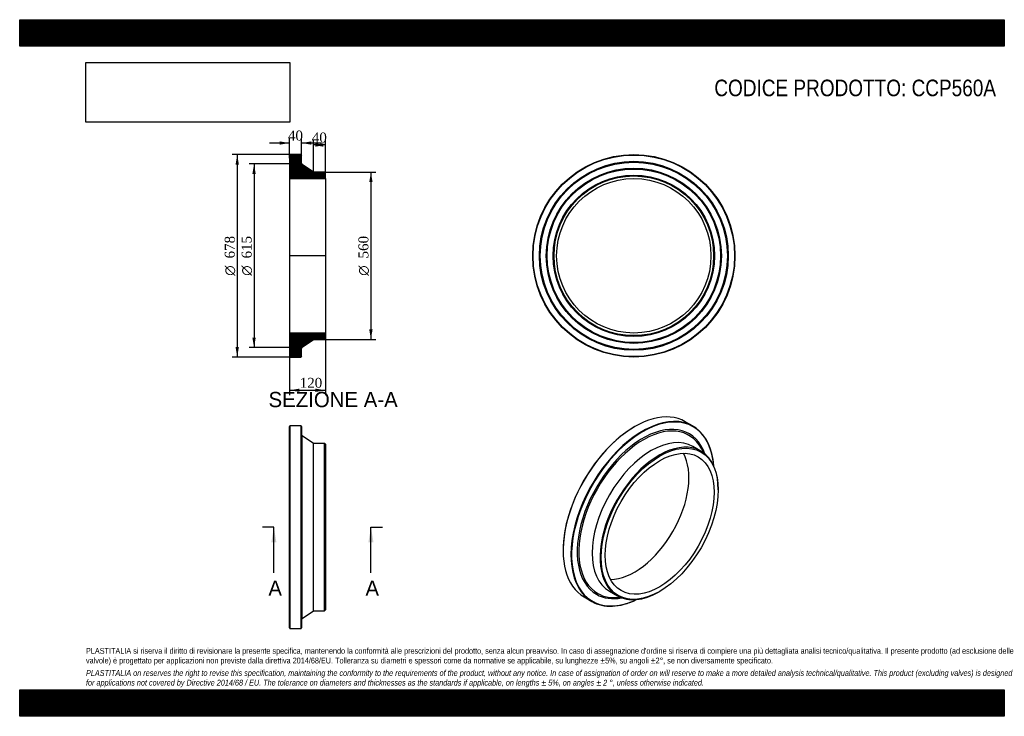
# Model space of a CAD drawing. Header units: millimetres. Extents: x 0 to 3300, y 0 to 2333.
import ezdxf
from ezdxf.enums import TextEntityAlignment as Align
from ezdxf.lldxf.tags import DXFTag

# ---------------------------------------------------------------- set-up
doc = ezdxf.new("R2010")
doc.units = ezdxf.units.MM
doc.header["$LTSCALE"] = 11.111111
for name, color, linetype in [('CCP560A', 7, 'Continuous'), ('Default', 7, 'Continuous'), ('DV4_Default', 7, 'Continuous')]:
    doc.layers.add(name, color=color, linetype=linetype)
doc.styles.add('SEACAD_Solid_Edge_ANSI', font='seans.ttf')
doc.styles.add('SEACAD_Solid_Edge_ANSI1_Symbols', font='semeca1.ttf')
doc.styles.add('SEACAD_Times_New_Roman', font='times.ttf')
tags = doc.linetypes.add('CENTER2', pattern=[28.575, 19.05, -3.175, 3.175, -3.175]).pattern_tags.tags
tags[10:11] = [DXFTag(74, 4), DXFTag(75, 0), DXFTag(340, '0'), DXFTag(46, 0.0), DXFTag(50, 0.0), DXFTag(44, 0.0), DXFTag(45, 0.0)]
tags[8:9] = [DXFTag(74, 4), DXFTag(75, 0), DXFTag(340, '0'), DXFTag(46, 0.0), DXFTag(50, 0.0), DXFTag(44, 0.0), DXFTag(45, 0.0)]
tags[6:7] = [DXFTag(74, 4), DXFTag(75, 0), DXFTag(340, '0'), DXFTag(46, 0.0), DXFTag(50, 0.0), DXFTag(44, 0.0), DXFTag(45, 0.0)]
tags[4:5] = [DXFTag(74, 4), DXFTag(75, 0), DXFTag(340, '0'), DXFTag(46, 0.0), DXFTag(50, 0.0), DXFTag(44, 0.0), DXFTag(45, 0.0)]
doc.dimstyles.new('ANSImm', dxfattribs={"dimtxt": 33.333333, "dimasz": 33.333333, "dimexe": 16.666667, "dimexo": 0, "dimgap": 8.333333, "dimtad": 1, "dimdsep": 46, "dimtxsty": 'SEACAD_Times_New_Roman', "dimblk1": '_SE_FILLED', "dimblk2": '_SE_FILLED', "dimsah": 1, "dimcen": 16.666667, "dimazin": 0, "dimtfac": 0.85, "dimtdec": 3, "dimtofl": 0, "dimtmove": 0, "dimatfit": 3, "dimfxl": 1, "dimarcsym": 0})
picture_1 = doc.add_image_def('image1.jpg', size_in_pixel=(4302, 1260))

# ---------------------------------------------------------------- blocks, each defined once
blk = doc.blocks.new('SE')
at = {"layer": 'CCP560A', "color": 7, "linetype": 'Continuous'}
for p, q in [((905.9, 972.6), (904.4, 971.1)), ((904.4, 296.1), (904.4, 971.1)), ((905.9, 972.6), (905.9, 294.6)), ((942.9, 972.6), (905.9, 972.6)), ((942.9, 294.6), (942.9, 972.6)), ((944.4, 971.1), (942.9, 972.6)), ((944.4, 971.1), (944.4, 296.1)), ((947, 327.9), (947, 939.3)), ((984.4, 913.6), (947, 939.3)), ((984.4, 353.6), (984.4, 913.6)), ((1021.9, 913.6), (984.4, 913.6)), ((1021.9, 353.6), (1021.9, 913.6)), ((1024.4, 911.1), (1021.9, 913.6)), ((1024.4, 911.1), (1024.4, 356.1)), ((947, 327.9), (984.4, 353.6)), ((984.4, 353.6), (1021.9, 353.6)), ((1021.9, 353.6), (1024.4, 356.1)), ((904.4, 296.1), (905.9, 294.6)), ((905.9, 294.6), (942.9, 294.6)), ((942.9, 294.6), (944.4, 296.1))]:
    blk.add_line(p, q, dxfattribs=at)
for centre, start, end in [((950.4, 944.3), 180, 235.4915), ((950.4, 323), 124.5085, 180)]:
    blk.add_arc(centre, 6, start, end, dxfattribs=at)
blk = doc.blocks.new('SE1')
at = {"layer": 'CCP560A', "color": 7, "linetype": 'Continuous'}
for p, q in [((2061.1, 970.1), (2060, 969.5)), ((2256.7, 971.8), (2230.6, 986.9)), ((2283.1, 888.4), (2256.6, 903.7)), ((2341.1, 758.2), (2341.1, 760.2)), ((1821.4, 556.1), (1821.4, 554.9)), ((1891.6, 399.7), (1917.7, 384.6)), ((1976.6, 418.8), (2003.1, 403.4)), ((2143.1, 417.3), (2144.9, 418.3))]:
    blk.add_line(p, q, dxfattribs=at)
for centre, major_axis, start_param, end_param in [((2061.1, 693.3), (169.5, 293.6), 0, 3.141593), ((2087.2, 678.2), (-169.5, -293.6), 2.438054, 6.283185), ((2088.3, 677.6), (168.7, 292.3), 0, 3.839101), ((2060, 693.9), (-168.8, -292.3), 3.926991, 5.497787), ((2088.3, 677.6), (-155.3, -269), 2.683422, 6.283185), ((2090.1, 676.5), (-152.9, -264.8), 2.730481, 6.283185), ((2088.3, 677.6), (168.7, 292.3), 5.585677, 6.283185), ((2116.6, 661.2), (-140, -242.5), 3.141593, 6.283185), ((2143.1, 645.9), (-140, -242.5), 2.356194, 6.283185), ((2060, 693.9), (-129.3, -224), 0.334317, 2.807276), ((2090.1, 676.5), (-152.9, -264.8), -3.559418, -3.552705), ((2088.3, 677.6), (-155.3, -269), 0, 0.458171), ((2090.1, 676.5), (-152.9, -264.8), 0, 0.413352), ((2143.1, 645.9), (-140, -242.5), 0, 0.785398), ((2090.1, 676.5), (-152.9, -264.8), 0.413352, 0.417825), ((2087.2, 678.2), (-169.5, -293.6), 0, 0.703539)]:
    blk.add_ellipse(centre, major_axis=major_axis, ratio=0.57735, start_param=start_param, end_param=end_param, dxfattribs=at)
for major_axis in [(138.7, 240.3), (-129.3, -224)]:
    blk.add_ellipse((2144.9, 644.9), major_axis=major_axis, ratio=0.57735, dxfattribs=at)
blk = doc.blocks.new('SE2')
at = {"layer": 'CCP560A', "color": 7, "linetype": 'Continuous'}
for radius in [339, 337.5, 316.5, 315, 313.5, 293.5, 292, 290.5, 270.5, 269, 267.5, 258.6]:
    blk.add_circle((2058.3, 1542.5), radius, dxfattribs=at)
blk = doc.blocks.new('SE4')
at = {"color": 7, "linetype": 'Continuous', "style": 'SEACAD_Solid_Edge_ANSI'}
blk.add_text('A', height=51.1, dxfattribs=at).set_placement((833.5, 454.7), align=Align.TOP_LEFT)
blk = doc.blocks.new('SE5')
at = {"color": 7, "linetype": 'Continuous', "style": 'SEACAD_Solid_Edge_ANSI'}
blk.add_text('A', height=51.1, dxfattribs=at).set_placement((1158.8, 454.7), align=Align.TOP_LEFT)
blk = doc.blocks.new('SEANNOT_GROUP')
at = {"linetype": 'Continuous'}
blk.add_hatch(color=7, dxfattribs=at).paths.add_polyline_path([(860.4, 582.5), (851.9, 633.6), (843.4, 582.5)])
at = {"color": 7, "linetype": 'Continuous'}
blk.add_lwpolyline([(851.9, 480.3), (851.9, 633.6)], dxfattribs=at)
blk = doc.blocks.new('SEANNOT_GROUP1')
at = {"linetype": 'Continuous'}
blk.add_hatch(color=7, dxfattribs=at).paths.add_polyline_path([(1185.8, 582.5), (1177.3, 633.6), (1168.7, 582.5)])
at = {"color": 7, "linetype": 'Continuous'}
blk.add_lwpolyline([(1177.3, 480.3), (1177.3, 633.6)], dxfattribs=at)
blk = doc.blocks.new('SE3')
at = {"layer": 'Default', "color": 7, "linetype": 'CENTER2'}
for p, q in [((851.9, 633.6), (813.6, 633.6)), ((1177.3, 633.6), (1215.6, 633.6))]:
    blk.add_line(p, q, dxfattribs=at)
at = {"layer": 'Default', "color": 7, "linetype": 'CENTER2', "const_width": 0.0001}
blk.add_lwpolyline([(851.9, 633.6), (1177.3, 633.6)], dxfattribs=at)
at = {"layer": 'Default'}
for name in ['SEANNOT_GROUP', 'SEANNOT_GROUP1', 'SE4', 'SE5']:
    blk.add_blockref(name, (0, 0), dxfattribs=at)
blk = doc.blocks.new('SE6')
at = {"layer": 'CCP560A', "linetype": 'Continuous'}
h = blk.add_hatch(dxfattribs=at)
h.set_pattern_fill('LINE', scale=0.629921, angle=45, style=0)
edge = h.paths.add_edge_path()
edge.add_line((1021.9, 1822.5), (984.4, 1822.5))
edge.add_line((984.4, 1822.5), (947, 1848.3))
edge.add_arc((950.4, 1853.2), 6, 180, 235.4915, ccw=False)
edge.add_line((944.4, 1853.2), (944.4, 1880))
edge.add_line((944.4, 1880), (942.9, 1881.5))
edge.add_line((942.9, 1881.5), (905.9, 1881.5))
edge.add_line((905.9, 1881.5), (904.4, 1880))
edge.add_line((904.4, 1880), (904.4, 1859))
edge.add_line((904.4, 1859), (905.5, 1857.5))
edge.add_line((905.5, 1857.5), (904.4, 1856))
edge.add_line((904.4, 1856), (904.4, 1836))
edge.add_line((904.4, 1836), (905.5, 1834.5))
edge.add_line((905.5, 1834.5), (904.4, 1833))
edge.add_line((904.4, 1833), (904.4, 1813))
edge.add_line((904.4, 1813), (905.5, 1811.5))
edge.add_line((905.5, 1811.5), (904.4, 1810))
edge.add_line((904.4, 1810), (904.4, 1801.1))
edge.add_line((904.4, 1801.1), (1024.4, 1801.1))
edge.add_line((1024.4, 1801.1), (1024.4, 1820))
edge.add_line((1024.4, 1820), (1021.9, 1822.5))
h = blk.add_hatch(dxfattribs=at)
h.set_pattern_fill('LINE', scale=0.629921, angle=45, style=0)
edge = h.paths.add_edge_path()
edge.add_line((1024.4, 1265), (1024.4, 1283.9))
edge.add_line((1024.4, 1283.9), (904.4, 1283.9))
edge.add_line((904.4, 1283.9), (904.4, 1275))
edge.add_line((904.4, 1275), (905.5, 1273.5))
edge.add_line((905.5, 1273.5), (904.4, 1272))
edge.add_line((904.4, 1272), (904.4, 1252))
edge.add_line((904.4, 1252), (905.5, 1250.5))
edge.add_line((905.5, 1250.5), (904.4, 1249))
edge.add_line((904.4, 1249), (904.4, 1229))
edge.add_line((904.4, 1229), (905.5, 1227.5))
edge.add_line((905.5, 1227.5), (904.4, 1226))
edge.add_line((904.4, 1226), (904.4, 1205))
edge.add_line((904.4, 1205), (905.9, 1203.5))
edge.add_line((905.9, 1203.5), (942.9, 1203.5))
edge.add_line((942.9, 1203.5), (944.4, 1205))
edge.add_line((944.4, 1205), (944.4, 1231.9))
edge.add_arc((950.4, 1231.9), 6, 124.5085, 180, ccw=False)
edge.add_line((947, 1236.8), (984.4, 1262.5))
edge.add_line((984.4, 1262.5), (1021.9, 1262.5))
edge.add_line((1021.9, 1262.5), (1024.4, 1265))
at = {"layer": 'CCP560A', "color": 7, "linetype": 'Continuous'}
for p, q in [((904.4, 1880), (905.9, 1881.5)), ((942.9, 1881.5), (905.9, 1881.5)), ((942.9, 1881.5), (944.4, 1880)), ((904.4, 1880), (904.4, 1859)), ((904.4, 1859), (904.4, 1856)), ((904.4, 1859), (905.5, 1857.5)), ((905.5, 1857.5), (904.4, 1856)), ((904.4, 1856), (904.4, 1836)), ((944.4, 1853.2), (944.4, 1880)), ((984.4, 1822.5), (947, 1848.3)), ((904.4, 1836), (904.4, 1833)), ((904.4, 1836), (905.5, 1834.5)), ((905.5, 1834.5), (904.4, 1833)), ((904.4, 1833), (904.4, 1813)), ((1021.9, 1822.5), (984.4, 1822.5)), ((1021.9, 1822.5), (1024.4, 1820)), ((1024.4, 1801.1), (1024.4, 1820)), ((904.4, 1813), (904.4, 1810)), ((904.4, 1813), (905.5, 1811.5)), ((905.5, 1811.5), (904.4, 1810)), ((904.4, 1810), (904.4, 1801.1)), ((904.4, 1801.1), (904.4, 1283.9)), ((904.4, 1801.1), (1024.4, 1801.1)), ((1024.4, 1801.1), (1024.4, 1283.9)), ((1024.4, 1283.9), (904.4, 1283.9)), ((904.4, 1283.9), (904.4, 1275)), ((904.4, 1275), (904.4, 1272)), ((904.4, 1275), (905.5, 1273.5)), ((905.5, 1273.5), (904.4, 1272)), ((904.4, 1272), (904.4, 1252)), ((947, 1236.8), (984.4, 1262.5)), ((984.4, 1262.5), (1021.9, 1262.5)), ((1024.4, 1265), (1021.9, 1262.5)), ((1024.4, 1265), (1024.4, 1283.9)), ((904.4, 1252), (904.4, 1249)), ((904.4, 1252), (905.5, 1250.5)), ((905.5, 1250.5), (904.4, 1249)), ((904.4, 1249), (904.4, 1229)), ((904.4, 1229), (904.4, 1226)), ((904.4, 1229), (905.5, 1227.5)), ((905.5, 1227.5), (904.4, 1226)), ((904.4, 1226), (904.4, 1205)), ((944.4, 1205), (944.4, 1231.9)), ((905.9, 1203.5), (904.4, 1205)), ((905.9, 1203.5), (942.9, 1203.5)), ((944.4, 1205), (942.9, 1203.5))]:
    blk.add_line(p, q, dxfattribs=at)
for centre, start, end in [((950.4, 1853.2), 180, 235.4915), ((950.4, 1231.9), 124.5085, 180)]:
    blk.add_arc(centre, 6, start, end, dxfattribs=at)
at = {"layer": 'DV4_Default', "color": 7, "linetype": 'CENTER2'}
for p, q in [((944.4, 1853.2), (944.4, 1850)), ((947, 1848.3), (944.4, 1850)), ((1026.2, 1542.5), (902.7, 1542.5)), ((947, 1236.8), (944.4, 1235)), ((944.4, 1231.9), (944.4, 1235))]:
    blk.add_line(p, q, dxfattribs=at)
blk = doc.blocks.new('GDimGGroup')
at = {"layer": 'Default', "linetype": 'Continuous'}
for points in [[(723.5, 1848.2), (734.6, 1848.2), (729, 1881.5)], [(723.5, 1236.9), (729, 1203.5), (734.6, 1236.9)]]:
    blk.add_hatch(color=7, dxfattribs=at).paths.add_polyline_path(points)
at = {"layer": 'Default', "color": 7, "linetype": 'Continuous'}
for p, q in [((924.4, 1881.5), (712.3, 1881.5)), ((729, 1881.5), (729, 1203.5)), ((924.4, 1203.5), (712.3, 1203.5))]:
    blk.add_line(p, q, dxfattribs=at)
for s, height, style, p in [('678', 33.33, 'SEACAD_Times_New_Roman', (687.3, 1533.6)), ('O', 33.3, 'SEACAD_Solid_Edge_ANSI1_Symbols', (687.3, 1475.6))]:
    blk.add_text(s, height=height, rotation=90, dxfattribs=dict(at, style=style)).set_placement(p, align=Align.TOP_LEFT)
blk = doc.blocks.new('GDimGGroup1')
at = {"layer": 'Default', "linetype": 'Continuous'}
for points in [[(779.9, 1816.7), (791, 1816.7), (785.5, 1850)], [(779.9, 1268.4), (785.5, 1235), (791, 1268.4)]]:
    blk.add_hatch(color=7, dxfattribs=at).paths.add_polyline_path(points)
at = {"layer": 'Default', "color": 7, "linetype": 'Continuous'}
for p, q in [((944.4, 1850), (768.8, 1850)), ((785.5, 1850), (785.5, 1235)), ((944.4, 1235), (768.8, 1235))]:
    blk.add_line(p, q, dxfattribs=at)
for s, height, style, p in [('615', 33.33, 'SEACAD_Times_New_Roman', (743.8, 1533.6)), ('O', 33.3, 'SEACAD_Solid_Edge_ANSI1_Symbols', (743.8, 1475.6))]:
    blk.add_text(s, height=height, rotation=90, dxfattribs=dict(at, style=style)).set_placement(p, align=Align.TOP_LEFT)
blk = doc.blocks.new('GDimGGroup2')
at = {"layer": 'Default', "linetype": 'Continuous'}
for points in [[(1182.7, 1789.2), (1177.1, 1822.5), (1171.6, 1789.2)], [(1182.7, 1295.9), (1171.6, 1295.9), (1177.1, 1262.5)]]:
    blk.add_hatch(color=7, dxfattribs=at).paths.add_polyline_path(points)
at = {"layer": 'Default', "color": 7, "linetype": 'Continuous'}
for p, q in [((1021.9, 1822.5), (1193.8, 1822.5)), ((1177.1, 1822.5), (1177.1, 1262.5)), ((1021.9, 1262.5), (1193.8, 1262.5))]:
    blk.add_line(p, q, dxfattribs=at)
for s, height, style, p in [('560', 33.33, 'SEACAD_Times_New_Roman', (1135.4, 1533.6)), ('O', 33.3, 'SEACAD_Solid_Edge_ANSI1_Symbols', (1135.4, 1475.6))]:
    blk.add_text(s, height=height, rotation=90, dxfattribs=dict(at, style=style)).set_placement(p, align=Align.TOP_LEFT)
blk = doc.blocks.new('DMBLK70')
at = {"layer": 'Default', "linetype": 'Continuous'}
for points in [[(937.7, 1086.5), (937.7, 1097.6), (904.4, 1092)], [(991.1, 1086.5), (1024.4, 1092), (991.1, 1097.6)]]:
    blk.add_hatch(color=7, dxfattribs=at).paths.add_polyline_path(points)
at = {"layer": 'Default', "color": 7, "linetype": 'Continuous'}
for p, q in [((904.4, 1283.9), (904.4, 1075.4)), ((1024.4, 1283.9), (1024.4, 1075.4)), ((904.4, 1092), (1024.4, 1092))]:
    blk.add_line(p, q, dxfattribs=at)
at = {"layer": 'Default', "color": 7, "linetype": 'Continuous', "style": 'SEACAD_Times_New_Roman'}
blk.add_text('120', height=33.33, dxfattribs=at).set_placement((938.4, 1133.7), align=Align.TOP_LEFT)
blk = doc.blocks.new('_SE_FILLED')
at = {"color": 0}
blk.add_line((0, 0), (-1, 0), dxfattribs=at)
blk.add_solid([(0, 0), (-1, -0.1665), (-1, 0.1665), (0, 0)], dxfattribs=at)
blk = doc.blocks.new('DMBLK71')
at = {"layer": 'Default', "linetype": 'Continuous'}
for points in [[(871.1, 1925.8), (871.1, 1914.7), (904.4, 1920.3)], [(977.7, 1925.8), (944.4, 1920.3), (977.7, 1914.7)]]:
    blk.add_hatch(color=7, dxfattribs=at).paths.add_polyline_path(points)
at = {"layer": 'Default', "color": 7, "linetype": 'Continuous'}
for p, q in [((904.4, 1920.3), (837.7, 1920.3)), ((904.4, 1869.5), (904.4, 1937)), ((944.4, 1866.6), (944.4, 1937)), ((1011.1, 1920.3), (944.4, 1920.3))]:
    blk.add_line(p, q, dxfattribs=at)
at = {"layer": 'Default', "color": 7, "linetype": 'Continuous', "style": 'SEACAD_Times_New_Roman'}
blk.add_text('40', height=33.33, dxfattribs=at).set_placement((899.1, 1962), align=Align.TOP_LEFT)
blk = doc.blocks.new('DMBLK72')
at = {"layer": 'Default', "linetype": 'Continuous'}
for points in [[(1017.7, 1919.2), (984.4, 1913.7), (1017.7, 1908.1)], [(991.1, 1919.2), (991.1, 1908.1), (1024.4, 1913.7)]]:
    blk.add_hatch(color=7, dxfattribs=at).paths.add_polyline_path(points)
at = {"layer": 'Default', "color": 7, "linetype": 'Continuous'}
for p, q in [((984.4, 1822.5), (984.4, 1930.4)), ((1024.4, 1801.1), (1024.4, 1930.4)), ((1024.4, 1913.7), (984.4, 1913.7))]:
    blk.add_line(p, q, dxfattribs=at)
at = {"layer": 'Default', "color": 7, "linetype": 'Continuous', "style": 'SEACAD_Times_New_Roman'}
blk.add_text('40', height=33.33, dxfattribs=at).set_placement((979.1, 1955.4), align=Align.TOP_LEFT)

msp = doc.modelspace()

# ---------------------------------------------------------------- hatches: boundary and pattern name
at = {"layer": 'Default', "linetype": 'Continuous'}
h = msp.add_hatch(dxfattribs=at)
h.set_pattern_fill('LINE', scale=0.629921, angle=45, style=0)
h.paths.add_polyline_path([(3300, 2244.444), (3300, 2333.333), (0, 2333.333), (0, 2244.444)])
for points in [[(3300, 2244.444), (3300, 2333.333), (0, 2333.333), (0, 2244.444)], [(3300, 0), (3300, 88.889), (0, 88.889), (0, 0)]]:
    msp.add_hatch(color=7, dxfattribs=at).paths.add_polyline_path(points)
h = msp.add_hatch(dxfattribs=at)
h.set_pattern_fill('LINE', scale=0.629921, angle=45, style=0)
h.paths.add_polyline_path([(3300, 0), (3300, 88.889), (0, 88.889), (0, 0)])

# ---------------------------------------------------------------- linework, layer by layer
at = {"layer": 'Default', "color": 7, "linetype": 'Continuous'}
for p, q in [((0, 2333.333), (3300, 2333.333)), ((0, 2244.444), (0, 2333.333)), ((3300, 2333.333), (3300, 2244.444)), ((3300, 2244.444), (0, 2244.444)), ((0, 88.889), (3300, 88.889)), ((0, 0), (0, 88.889)), ((3300, 88.889), (3300, 0)), ((3300, 0), (0, 0))]:
    msp.add_line(p, q, dxfattribs=at)

# ---------------------------------------------------------------- block references
at = {"layer": 'Default'}
for name in ['GDimGGroup', 'SE6', 'SE2', 'GDimGGroup1', 'GDimGGroup2', 'SE1', 'SE', 'SE3']:
    msp.add_blockref(name, (0, 0), dxfattribs=at)

# ---------------------------------------------------------------- texts
at = {"layer": 'Default', "color": 7, "linetype": 'Continuous', "style": 'SEACAD_Solid_Edge_ANSI'}
msp.add_text('SEZIONE A-A', height=51.11111, dxfattribs=at).set_placement((834.013, 1086.596), align=Align.TOP_LEFT)
at = {"layer": 'Default', "attachment_point": 1}
for s, insert, char_height, width in [('{\\fArial Narrow|b0||i0||c0|p34;\\C7;\\H55.55555556;\\W1.;CODICE PRODOTTO: CCP560A}', (2328.087, 2132.602), 55.55556, 946.23749), ("{\\fArial Narrow|b0||i0||c0|p34;\\C7;\\H19.44444444;\\W1.;PLASTITALIA si riserva il diritto di revisionare la presente specifica, mantenendo la conformità alle prescrizioni del prodotto, senza alcun preavviso. In caso di assegnazione d'ordine si riserva di compiere una più dettagliata analisi tecnico/qualitativa. Il presente prodotto (ad esclusione delle \\P}{\\fArial Narrow|b0||i0||c0|p34;\\C7;\\H19.44444444;\\W1.;valvole) è progettato per applicazioni non previste dalla direttiva 2014/68/EU. Tolleranza su diametri e spessori come da normative se applicabile, su lunghezze ±5%, su angoli ±2°, se non diversamente specificato.\\P}{\\fArial Narrow|b0||i0||c0|p34;\\C7;\\H5.555555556;\\W1.;   \\P}{\\fArial Narrow|b0||i1||c0|p34;\\C7;\\H19.44444444;\\W1.;PLASTITALIA on reserves the right to revise this specification, maintaining the conformity to the requirements of the product, without any notice. In case of assignation of order on will reserve to make a more detailed analysis technical/qualitative. This product (excluding valves) is designed \\P}{\\fArial Narrow|b0||i1||c0|p34;\\C7;\\H19.44444444;\\W1.;for applications not covered by Directive 2014/68 / EU. The tolerance on diameters and thicknesses as the standards if applicable, on lengths ± 5%, on angles ± 2 °, unless otherwise indicated.\\P}", (222.222, 228.915), 19.444444, 2855.55556)]:
    msp.add_mtext(s, dxfattribs=dict(at, insert=insert, char_height=char_height, width=width))

# ---------------------------------------------------------------- dimensions: what is measured, and where the dimension line sits
at = {"layer": 'Default', "color": 7, "linetype": 'Continuous'}
for base, p1, p2, picture, middle in [((904.407, 1920.287), (944.407, 1866.624), (904.407, 1869.546), 'DMBLK71', (924.407, 1920.287)), ((984.407, 1913.69), (1024.407, 1801.146), (984.407, 1822.546), 'DMBLK72', (1004.407, 1913.69))]:
    dim = msp.add_linear_dim(base=base, p1=p1, p2=p2, text='\\A1;<>', dimstyle='ANSImm', dxfattribs=at)
    dim.commit()
    dim.dimension.update_dxf_attribs({"geometry": picture, "text_midpoint": middle, "dimtype": 160})
dim = msp.add_linear_dim(base=(904.407, 1092.045), p1=(904.407, 1283.946), p2=(1024.407, 1283.946), angle=0, text='\\A1;<>', dimstyle='ANSImm', dxfattribs=at)
dim.commit()
dim.dimension.update_dxf_attribs({"geometry": 'DMBLK70', "text_midpoint": (976.351, 1092.045), "dimtype": 161})

# ---------------------------------------------------------------- pictures from other files: only their frames are drawn
image = msp.add_image(picture_1, insert=(222.222, 1990.035), size_in_units=(682.857, 200))
image.dxf.flags = 7

doc.saveas('drawing.dxf')
